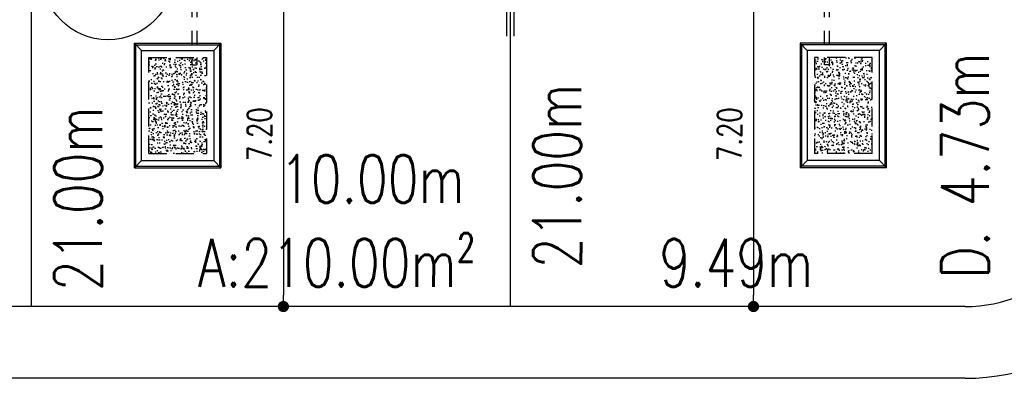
# Model space of a CAD drawing. Header units: millimetres. Extents: x 301 to 1479, y 491 to 1341.
# Tile 235 of 256: x 470 to 490, y 627 to 635. Entities that reach past the tile are written whole.
import ezdxf

# ---------------------------------------------------------------- set-up
doc = ezdxf.new("R2010")
doc.units = ezdxf.units.MM
doc.header["$LTSCALE"] = 1.5
doc.header["$MEASUREMENT"] = 0
doc.linetypes.add('HIDDEN', pattern=[0.375, 0.25, -0.125])
doc.linetypes.add('PHANTOM2', pattern=[1.25, 0.625, -0.125, 0.125, -0.125, 0.125, -0.125])
for name, color, linetype in [('AP&SA', 254, 'HIDDEN'), ('Blk', 7, 'Continuous'), ('boundary', 3, 'Continuous'), ('Boundary Wall', 64, 'Continuous'), ('DIM', 6, 'Continuous'), ('Hatch Aggregate', 252, 'Continuous'), ('Kerb', 251, 'Continuous'), ('PVC Pipe 110', 69, 'Continuous'), ('ROAD', 8, 'Continuous'), ('TEXT', 7, 'Continuous'), ('TXTAREA', 10, 'Continuous')]:
    doc.layers.add(name, color=color, linetype=linetype)
doc.styles.add('RS1', font='romans.shx', dxfattribs={"width": 0.75, "height": 0.5})
doc.styles.add('RS2', font='romans.shx', dxfattribs={"width": 0.75, "height": 1})
doc.dimstyles.new('Souillac5', dxfattribs={"dimscale": 0.5, "dimtxt": 0.5, "dimasz": 0.47, "dimexe": 0, "dimexo": 1, "dimgap": 0.5, "dimtad": 1, "dimzin": 0, "dimdsep": 46, "dimtxsty": 'RS1', "dimblk": 'DOT', "dimcen": 3, "dimse1": 1, "dimse2": 1, "dimclrd": 6, "dimclre": 6, "dimclrt": 7, "dimaunit": 1, "dimadec": 0, "dimazin": 0, "dimtfac": 1, "dimtofl": 0, "dimtmove": 1, "dimatfit": 3, "dimfxl": 1, "dimtolj": 1, "dimtzin": 0, "dimlwe": -1, "dimarcsym": 0})
pattern_1 = [(320, (-33568.45174, 774197.05092), (-0.018825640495, -0.21517805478), [0.0225, -0.2475]), (265, (-33568.45174, 774197.05092), (0.22565764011, 0.041625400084), [0.018, -0.198]), (10.45144446, (-33568.45331, 774197.033), (0.20683199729, -0.17355265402), [0.0191220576, -0.2103426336]), (316.1842, (-33568.39174, 774197.05092), (-0.04965578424, -0.3201723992), [0.03375, -0.37125]), (6.63563549, (-33568.39588, 774197.02424), (0.29223558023, -0.2803985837), [0.0286831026, -0.315514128]), (261.18416399, (-33568.39174, 774197.05092), (0.29223558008, -0.28039858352), [0.027, -0.2970000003]), (291, (-33568.40674, 774197.02092), (-0.1207856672, -0.179072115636), [0.0225, -0.2475]), (236, (-33568.40674, 774197.02092), (0.217545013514, -0.072994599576), [0.018, -0.198]), (341.45144474, (-33568.4168, 774197.006), (0.09675934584, -0.25206671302), [0.019122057, -0.2103426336]), (307.5, (-33568.45174, 774197.05092), (0.0998681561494, -0.003647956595), [0, -0.1956, 0, -0.201, 0, -0.19875]), (277.5, (-33568.45174, 774197.05092), (0.118323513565, -0.078920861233), [0, -0.1146, 0, -0.1911, 0, -0.07575]), (237.5, (-33568.45174, 774197.11782), (-0.00676646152, -0.160146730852), [0, -0.075, 0, -0.234, 0, -0.3105]), (227.5, (-33568.45174, 774197.14782), (0.0300314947, -0.174955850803), [0, -0.0975, 0, -0.1554, 0, -0.2205])]

# ---------------------------------------------------------------- blocks, each defined once
blk = doc.blocks.new('SSSU-D1')
at = {"layer": 'Hatch Aggregate'}
h = blk.add_hatch(dxfattribs=at)
h.set_pattern_fill('AR-CONC', color=256, scale=0.03, angle=-90)
h.set_pattern_definition(pattern_1)
h.paths.add_polyline_path([(0.105, -2), (-1.1, -2), (-1.1, -4), (0.105, -4)])
h = blk.add_hatch(dxfattribs=at)
h.set_pattern_fill('AR-CONC', color=256, scale=0.03, angle=-90)
h.set_pattern_definition(pattern_1)
h.paths.add_polyline_path([(12.795, -2), (14, -2), (14, -4), (12.795, -4)])
at = {"layer": 'AP&SA', "linetype": 'HIDDEN'}
for p, q in [((-1.1, -4), (-1.1, -2)), ((-1.1, -2), (0.105, -2)), ((0.105, -2), (0.105, -4)), ((14, -2), (12.795, -2)), ((12.795, -2), (12.795, -4)), ((14, -4), (14, -2)), ((-1.1, -4), (0.105, -4)), ((14, -4), (12.795, -4))]:
    blk.add_line(p, q, dxfattribs=at)
at = {"layer": 'Boundary Wall', "linetype": 'ByBlock'}
for p, q in [((6.375, -1.555), (6.375, 0)), ((6.525, -1.555), (6.525, 0))]:
    blk.add_line(p, q, dxfattribs=at)
at = {"layer": 'Kerb'}
for p, q in [((-1.4, -4.3), (-1.4, -1.7)), ((-1.4, -1.7), (0.405, -1.7)), ((-1.25, -1.85), (-1.4, -1.7)), ((-1.37, -4.27), (-1.37, -1.73)), ((-1.37, -1.73), (0.375, -1.73)), ((0.255, -1.85), (0.405, -1.7)), ((0.375, -1.73), (0.375, -4.27)), ((0.405, -1.7), (0.405, -4.3)), ((12.495, -1.7), (12.495, -4.3)), ((14.3, -1.7), (12.495, -1.7)), ((12.645, -1.85), (12.495, -1.7)), ((12.525, -1.73), (12.525, -4.27)), ((14.27, -1.73), (12.525, -1.73)), ((14.15, -1.85), (14.3, -1.7)), ((14.27, -4.27), (14.27, -1.73)), ((14.3, -4.3), (14.3, -1.7)), ((-1.25, -4.15), (-1.25, -1.85)), ((-1.25, -1.85), (0.255, -1.85)), ((0.255, -1.85), (0.255, -4.15)), ((14.15, -1.85), (12.645, -1.85)), ((12.645, -1.85), (12.645, -4.15)), ((14.15, -4.15), (14.15, -1.85)), ((-1.25, -4.15), (-1.4, -4.3)), ((-1.4, -4.3), (0.405, -4.3)), ((-1.37, -4.27), (0.375, -4.27)), ((-1.25, -4.15), (0.255, -4.15)), ((0.255, -4.15), (0.405, -4.3)), ((12.645, -4.15), (12.495, -4.3)), ((14.3, -4.3), (12.495, -4.3)), ((14.27, -4.27), (12.525, -4.27)), ((14.15, -4.15), (12.645, -4.15)), ((14.15, -4.15), (14.3, -4.3))]:
    blk.add_line(p, q, dxfattribs=at)
at = {"layer": 'PVC Pipe 110', "linetype": 'PHANTOM2', "ltscale": 1.5}
for p, q in [((-0.205, 0.25), (-0.205, -2.15)), ((-0.095, 0.25), (-0.095, -2.15)), ((12.995, 0.25), (12.995, -2.15)), ((13.105, 0.25), (13.105, -2.15))]:
    blk.add_line(p, q, dxfattribs=at)
at = {"layer": 'PVC Pipe 110', "linetype": 'PHANTOM2', "ltscale": 0.03}
for p, q in [((-0.205, -2.15), (-0.095, -2.15)), ((13.105, -2.15), (12.995, -2.15))]:
    blk.add_line(p, q, dxfattribs=at)
at = {"layer": 'PVC Pipe 110', "linetype": 'PHANTOM2', "ltscale": 2}
for p, q in [((-0.04, -3.963), (-0.013, -3.857)), ((12.94, -3.963), (12.913, -3.857))]:
    blk.add_line(p, q, dxfattribs=at)
blk = doc.blocks.new('_DOT')
at = {"color": 0, "linetype": 'ByBlock'}
blk.add_line((-0.5, 0), (-1, 0), dxfattribs=at)
at = {"color": 0, "linetype": 'ByBlock', "const_width": 0.5}
blk.add_lwpolyline([(-0.25, 0, 1), (0.25, 0, 1)], format="xyb", close=True, dxfattribs=at)
blk = doc.blocks.new('*D165')
at = {"layer": 'DEFPOINTS', "color": 0, "transparency": 16777216}
for p in [(475.007, 635.969), (475.007, 628.769), (475.147, 628.769)]:
    blk.add_point(p, dxfattribs=at)
at = {"layer": 'DIM', "color": 6, "lineweight": -2, "transparency": 16777216}
blk.add_line((475.147, 635.734), (475.147, 629.004), dxfattribs=at)
at = {"layer": 'DIM', "color": 6, "lineweight": -2, "transparency": 16777216, "xscale": 0.235, "yscale": 0.235, "zscale": 0.235}
for p, rotation in [((475.147, 635.969), 90), ((475.147, 628.769), 270)]:
    blk.add_blockref('_DOT', p, dxfattribs=dict(at, rotation=rotation))
at = {"layer": 'DIM', "color": 7, "transparency": 16777216, "insert": (474.647, 632.369), "char_height": 0.5, "attachment_point": 5, "rotation": 90, "style": 'RS1'}
blk.add_mtext('\\A1;7.20', dxfattribs=at)
blk = doc.blocks.new('*D168')
at = {"layer": 'DEFPOINTS', "color": 0, "transparency": 16777216}
for p in [(484.96, 635.969), (484.96, 628.769), (484.96, 628.769)]:
    blk.add_point(p, dxfattribs=at)
at = {"layer": 'DIM', "color": 6, "lineweight": -2, "transparency": 16777216}
blk.add_line((484.96, 635.734), (484.96, 629.004), dxfattribs=at)
at = {"layer": 'DIM', "color": 6, "lineweight": -2, "transparency": 16777216, "xscale": 0.235, "yscale": 0.235, "zscale": 0.235}
for p, rotation in [((484.96, 635.969), 90), ((484.96, 628.769), 270)]:
    blk.add_blockref('_DOT', p, dxfattribs=dict(at, rotation=rotation))
at = {"layer": 'DIM', "color": 7, "transparency": 16777216, "insert": (484.46, 632.369), "char_height": 0.5, "attachment_point": 5, "rotation": 90, "style": 'RS1'}
blk.add_mtext('\\A1;7.20', dxfattribs=at)

msp = doc.modelspace()

# ---------------------------------------------------------------- linework, layer by layer
at = {"layer": 'boundary'}
for p, q in [((469.8876, 628.769), (469.8876, 670.769)), ((479.8876, 628.769), (479.8876, 670.769))]:
    msp.add_line(p, q, dxfattribs=at)
at = {"layer": 'ROAD'}
for p, q in [((489.378, 628.769), (333.9661, 628.769)), ((489.378, 627.269), (333.9181, 627.269))]:
    msp.add_line(p, q, dxfattribs=at)
for radius in [4.5, 3]:
    msp.add_arc((489.378, 631.769), radius, 270, 0.38081, dxfattribs=at)
at = {"layer": 'TXTAREA'}
msp.add_circle((471.4845, 635.7262), 1.3831, dxfattribs=at)

# ---------------------------------------------------------------- block references
at = {"layer": 'Blk'}
msp.add_blockref('SSSU-D1', (473.4376, 635.969), dxfattribs=at)

# ---------------------------------------------------------------- texts
at = {"layer": 'TEXT', "style": 'RS2', "width": 0.75}
for s, rotation, p in [('D. 4.73m', 90.01044, (489.8748, 629.3512)), ('21.00m', 89.94887, (481.3591, 629.565)), ('21.00m', 89.94887, (471.3591, 629.0912)), ('10.00m', 0.01044, (475.0767, 630.9333)), ('A:210.00m²', 359.98956, (473.366, 629.1811)), ('9.49m', 0.01044, (482.9952, 629.1818))]:
    msp.add_text(s, height=1, rotation=rotation, dxfattribs=at).set_placement(p)

# ---------------------------------------------------------------- dimensions: what is measured, and where the dimension line sits
at = {"layer": 'DIM'}
for base, p1, p2, picture, middle in [((475.147, 628.769), (475.0069, 635.969), (475.0069, 628.769), '*D165', (474.647, 632.369)), ((484.9604, 628.769), (484.9604, 635.969), (484.9604, 628.769), '*D168', (484.4604, 632.369))]:
    dim = msp.add_linear_dim(base=base, p1=p1, p2=p2, angle=270, dimstyle='Souillac5', dxfattribs=at)
    dim.commit()
    dim.dimension.update_dxf_attribs({"geometry": picture, "text_midpoint": middle})

doc.saveas('drawing.dxf')
